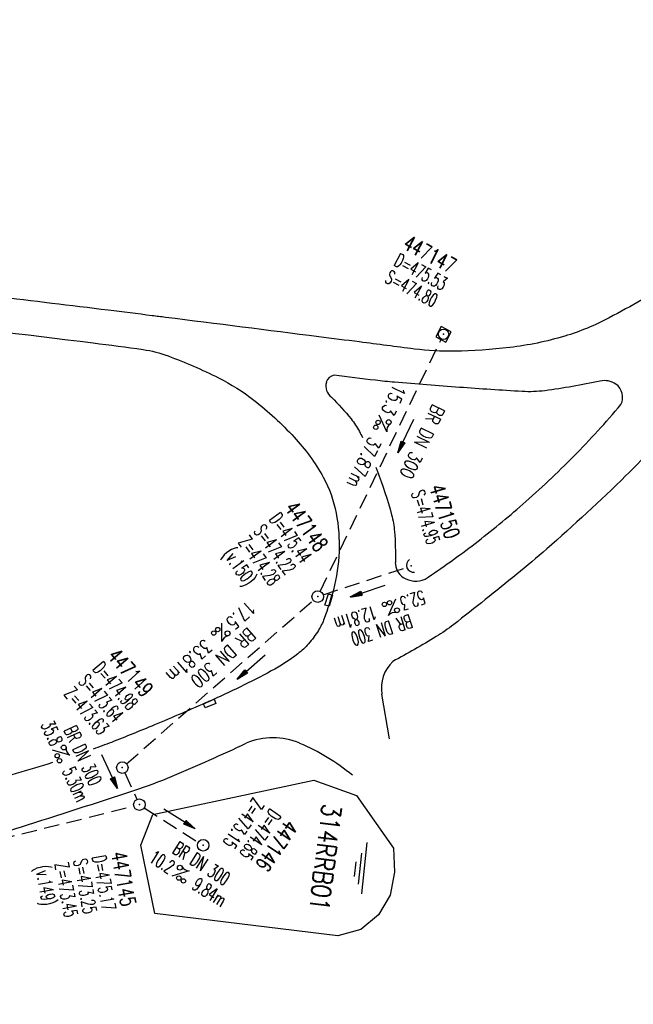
# Model space of a CAD drawing. Extents: x 459406 to 461721, y 413308 to 423218.
# Tile 5 of 256: x 460991 to 461071, y 413591 to 413719. Entities that reach past the tile are written whole.
import ezdxf
from ezdxf.enums import TextEntityAlignment as Align

# ---------------------------------------------------------------- set-up
doc = ezdxf.new("R2010")
doc.units = 0
doc.header["$LTSCALE"] = 2
doc.header["$MEASUREMENT"] = 0
for name, pattern in [('AUSGEZOGEN', [0]), ('GESTRICH-X2', [1.5, 1, -0.5]), ('STRICHPT-X3', [3, 1.5, -0.75, 0, -0.75])]:
    doc.linetypes.add(name, pattern=pattern)
doc.layers.get('0').update_dxf_attribs({"linetype": 'AUSGEZOGEN'})
for name, color, linetype in [('10', 7, 'CONTINUOUS'), ('ACHSE', 1, 'STRICHPT-X3'), ('FBR', 8, 'CONTINUOUS'), ('KANAL', 7, 'GESTRICH-X2'), ('PFEIL', 7, 'CONTINUOUS'), ('RRB', 4, 'AUSGEZOGEN'), ('RRHB', 4, 'AUSGEZOGEN'), ('SCHACHTNR', 6, 'CONTINUOUS'), ('SCHSYMBOL', 7, 'AUSGEZOGEN'), ('TEXTO', 4, 'CONTINUOUS'), ('TEXTU', 4, 'CONTINUOUS')]:
    doc.layers.add(name, color=color, linetype=linetype)
doc.styles.add('ROMANS', font='romans.shx', dxfattribs={"width": 0.8})

# ---------------------------------------------------------------- blocks, each defined once
blk = doc.blocks.new('40')
at = {"color": 0}
blk.add_arc((0.02, 0.31), 0.91, 192.5363, 347.4637, dxfattribs=at)
blk.add_point((0, 0), dxfattribs=at)
blk = doc.blocks.new('GST')
at = {"color": 0}
blk.add_circle((0, 0), 0.75, dxfattribs=at)
blk.add_point((0, 0), dxfattribs=at)
blk = doc.blocks.new('13')
blk.add_lwpolyline([(0.76, 1.22), (-0.75, 1.22), (-0.75, 1.8), (0.76, 1.8)], close=True)
at = {"rotation": 180}
blk.add_blockref('GST', (0, 0), dxfattribs=at)
blk = doc.blocks.new('PROM')
blk.add_line((1.57, 1.82), (0.02, 0.02))
for centre, radius in [((0.32, 1.51), 0.317), ((0.94, 0.29), 0.283), ((1.64, 0.29), 0.283)]:
    blk.add_circle(centre, radius)
blk.add_arc((0.99, 2.68), 1.03, 239.1414, 303.3549)
blk = doc.blocks.new('PFEIL2')
at = {"color": 0}
for p, q in [((0.88, 0), (-2.4, -0.01)), ((0.88, -0.27), (0.88, 0.28)), ((0.88, 0.28), (2.43, 0.01)), ((0.91, 0.27), (0.88, 0.26)), ((0.97, 0.26), (0.88, 0.25)), ((1.02, 0.25), (0.88, 0.23)), ((1.07, 0.24), (0.88, 0.21)), ((1.13, 0.23), (0.88, 0.19)), ((1.18, 0.22), (0.88, 0.17)), ((1.24, 0.21), (0.88, 0.15)), ((1.29, 0.21), (0.88, 0.14)), ((1.34, 0.2), (0.88, 0.12)), ((1.4, 0.19), (0.88, 0.1)), ((1.45, 0.18), (0.88, 0.08)), ((1.51, 0.17), (0.88, 0.06)), ((1.56, 0.16), (0.88, 0.04)), ((1.61, 0.15), (0.88, 0.02)), ((1.67, 0.14), (0.88, 0.01)), ((1.72, 0.13), (0.88, -0.01)), ((1.78, 0.12), (0.88, -0.03)), ((1.83, 0.11), (0.88, -0.05)), ((1.88, 0.1), (0.88, -0.07)), ((1.94, 0.09), (0.88, -0.09)), ((2.05, 0.08), (0.88, -0.12)), ((1.99, 0.08), (0.88, -0.11)), ((2.1, 0.07), (0.88, -0.14)), ((2.15, 0.06), (0.88, -0.16)), ((2.21, 0.05), (0.88, -0.18)), ((2.26, 0.04), (0.88, -0.2)), ((2.32, 0.03), (0.88, -0.22)), ((2.37, 0.02), (0.88, -0.23)), ((2.42, 0.01), (0.88, -0.25)), ((2.43, 0.01), (0.88, -0.27))]:
    blk.add_line(p, q, dxfattribs=at)
blk = doc.blocks.new('20')
blk.add_lwpolyline([(-0.75, -0.75), (0.75, -0.75), (0.75, 0.75), (-0.75, 0.75)], close=True)
blk.add_circle((0, 0), 0.676)
blk.add_point((0, 0))
blk = doc.blocks.new('10')
blk.add_blockref('GST', (0, 0))
blk = doc.blocks.new('30S')
at = {"color": 0}
for p, q in [((-0.75, -0.58), (-0.75, 0)), ((-0.75, 0), (0.75, 0)), ((0.75, 0), (0.75, -0.58)), ((0.75, -0.58), (-0.75, -0.58))]:
    blk.add_line(p, q, dxfattribs=at)
blk.add_point((0, 0), dxfattribs=at)
blk = doc.blocks.new('WASSER2')
at = {"layer": 'TEXTU'}
for p, q in [((-3.34, 0.01), (3.36, 0.01)), ((-1.9, -0.54), (2.16, -0.54)), ((-0.7, -1.16), (1.24, -1.16))]:
    blk.add_line(p, q, dxfattribs=at)

msp = doc.modelspace()

# ---------------------------------------------------------------- linework, layer by layer
at = {"layer": 'ACHSE', "flags": 128}
msp.add_lwpolyline([(460985.55, 416976.25), (460982.74, 416926.33), (460979.94, 416876.41), (460977.13, 416826.49), (460974.32, 416776.57), (460971.52, 416726.64), (460968.71, 416676.72), (460965.91, 416626.8), (460963.1, 416576.88, 0), (460961.73, 416552.57, 0), (460960.29, 416526.96, -0.000009), (460958.89, 416502, 0.00001), (460957.49, 416477.04, 0.000001), (460956.79, 416464.56, -0.000001), (460956.08, 416452.08), (460954.68, 416427.12), (460953.28, 416402.16), (460951.88, 416377.2, 0.000027), (460951.18, 416364.91, -0.000114), (460950.49, 416352.62, -0.000169), (460950.49, 416352.58, 0.000019), (460950.47, 416352.23, 0.002347), (460949.96, 416342.5, 0.0015), (460949.28, 416327.26, 0.002663), (460948.89, 416316.3, 0.002084), (460948.51, 416302.28, 0.002087), (460948.28, 416289.78, 0.002085), (460948.16, 416277.28, 0.002085), (460948.14, 416264.78, 0.002085), (460948.22, 416252.28, 0.002086), (460948.41, 416239.77, 0.002088), (460948.7, 416227.28, 0.002084), (460949.09, 416214.79, 0.002083), (460949.59, 416202.3, 0.002081), (460950.2, 416189.81, 0.002082), (460950.91, 416177.34, 0.002086), (460951.72, 416164.86, 0.002086), (460952.64, 416152.4, 0.002087), (460953.65, 416139.94, 0.002084), (460954.78, 416127.49, 0.002085), (460956.01, 416115.04, 0.002088), (460957.34, 416102.62, 0.002086), (460958.77, 416090.21, 0.002083), (460960.31, 416077.8, 0.002082), (460961.96, 416065.39, 0.002087), (460963.7, 416053.03, 0.002086), (460965.55, 416040.67, 0.002083), (460967.5, 416028.32, 0.00208), (460969.55, 416015.99, 0.002081), (460971.71, 416003.67, 0.002087), (460973.97, 415991.38, 0.002089), (460976.33, 415979.11, 0.002087), (460978.79, 415966.87, 0.002082), (460981.36, 415954.62, 0.002082), (460984.15, 415941.87, 0.002276), (460986.8, 415930.22, 0.001902), (460990.24, 415915.65, 0.002837), (460992.65, 415905.91, 0.000643), (460995.49, 415894.71, 0.001405), (460996.81, 415889.6, 0), (460998.53, 415883.01, 0.000001), (460998.87, 415881.7), (461005.19, 415857.51, 0.000017), (461008.35, 415845.42, -0.000015), (461011.51, 415833.32, -0.000002), (461014.67, 415821.23, -0.000002), (461017.83, 415809.14, -0.000001), (461020.99, 415797.04, 0.000005), (461024.15, 415784.95), (461030.47, 415760.76), (461036.79, 415736.57, 0.000028), (461038.98, 415728.17, -0.000015), (461041.18, 415719.76, -0.00065), (461041.49, 415718.58, -0.000124), (461043.09, 415712.38, -0.002577), (461045.47, 415702.95, -0.001641), (461049.08, 415688.11, -0.002531), (461051.66, 415677.11, -0.002087), (461054.67, 415663.74, -0.002079), (461057.31, 415651.53, -0.002077), (461059.85, 415639.28, -0.002078), (461062.3, 415627.01, -0.002083), (461064.63, 415614.74, -0.002085), (461066.86, 415602.46, -0.00208), (461068.99, 415590.13, -0.00208), (461071.02, 415577.79, -0.002082), (461072.95, 415565.44, -0.002086), (461074.77, 415553.08, -0.002086), (461076.49, 415540.7, -0.002081), (461078.11, 415528.31, -0.002078), (461079.62, 415515.89, -0.00208), (461081.03, 415503.45, -0.002087), (461082.34, 415491.04, -0.002085), (461083.54, 415478.62, -0.002078), (461084.64, 415466.15, -0.002076), (461085.64, 415453.67, -0.002082), (461086.53, 415441.22, -0.002088), (461087.32, 415428.75, -0.002085), (461088, 415416.26, -0.002081), (461088.58, 415403.77, -0.002082), (461089.06, 415391.28, -0.00208), (461089.43, 415378.79, -0.002078), (461089.7, 415366.29, -0.002082), (461089.86, 415353.79, -0.002085), (461089.92, 415341.29, -0.002085), (461089.88, 415328.8, -0.002082), (461089.73, 415316.3, -0.002078), (461089.48, 415303.79, -0.00208), (461089.12, 415291.3, -0.002082), (461088.66, 415278.81, -0.002084), (461088.09, 415266.33, -0.002082), (461087.43, 415253.85, -0.00208), (461086.65, 415241.37, -0.002079), (461085.78, 415228.9, -0.00208), (461084.8, 415216.44, -0.002085), (461083.63, 415203.06, -0.002418), (461082.53, 415191.54, -0.001753), (461080.94, 415176.37, -0.002741), (461079.84, 415166.68, -0.000279), (461078.8, 415158.04, -0.000933), (461078.49, 415155.46, -0.000004), (461077.26, 415145.58, -0.00001), (461076.8, 415141.87), (461073.72, 415117.06, 0.000001), (461071.82, 415101.73, 0.000001), (461070.64, 415092.25, 0.000018), (461069.1, 415079.85, -0.000014), (461067.56, 415067.44, -0.000008), (461066.02, 415055.04, 0.000011), (461064.48, 415042.63), (461058.33, 414993.01), (461052.17, 414943.39, -0.000009), (461049.09, 414918.58, 0.000009), (461046.01, 414893.77), (461039.85, 414844.16), (461033.69, 414794.54), (461027.53, 414744.92, -0.00001), (461024.45, 414720.11, 0.00001), (461021.37, 414695.3, 0.000001), (461018.29, 414670.49, -0.000001), (461015.21, 414645.68, 0), (461011.18, 414613.23, -0.000001), (461009.05, 414596.06, -0.000009), (461005.97, 414571.25, 0.00001), (461002.89, 414546.44), (460996.73, 414496.82), (460990.57, 414447.2), (460984.41, 414397.58, -0.000009), (460981.33, 414372.77, 0.000009), (460978.25, 414347.96), (460972.09, 414298.34), (460965.94, 414248.72), (460959.78, 414199.11, -0.00001), (460956.7, 414174.3, 0.00001), (460953.62, 414149.49, 0.000001), (460950.54, 414124.68, -0.000001), (460947.46, 414099.87, 0), (460943.43, 414067.42, -0.000001), (460941.3, 414050.25, -0.000009), (460938.22, 414025.44, 0.00001), (460935.14, 414000.63), (460928.98, 413951.01), (460922.82, 413901.39, 0.000001), (460919.74, 413876.58, -0.000001), (460916.66, 413851.77, -0.00001), (460913.58, 413826.96, 0.00001), (460910.5, 413802.15), (460904.34, 413752.53), (460898.18, 413702.91), (460892.03, 413653.29, -0.00001), (460888.95, 413628.49, 0.00001), (460885.86, 413603.68, 0.000001), (460882.79, 413578.87, -0.000001), (460879.71, 413554.06, 0), (460875.68, 413521.61, -0.000001), (460873.55, 413504.44, -0.000009), (460870.47, 413479.63, 0.00001), (460867.39, 413454.82), (460861.23, 413405.2), (460855.07, 413355.58, -0.000004), (460853.23, 413340.79, -0.000002), (460849.4, 413309.93)], format="xyb", dxfattribs=at)
at = {"layer": 'FBR'}
msp.add_line((461039.28, 413625.79), (461038.27, 413631.59), dxfattribs=at)
for points in [[(461019.63, 414695.51, 0.000001), (461016.55, 414670.7)], [(461023.11, 414695.08, 0.000001), (461020.03, 414670.27)], [(461038.49, 414693.17, 0.000001), (461035.41, 414668.36)], [(460936.5, 414151.61, 0.000001), (460933.42, 414126.8)], [(460951.88, 414149.7, 0.000001), (460948.8, 414124.89)], [(460955.35, 414149.27, 0.000001), (460952.27, 414124.46)], [(460970.74, 414147.36, 0.000001), (460967.66, 414122.55)], [(460905.7, 413903.52, 0.000001), (460902.62, 413878.71, -0.000001), (460899.54, 413853.9, -0.00001), (460896.46, 413829.09, 0.00001), (460893.38, 413804.28), (460887.22, 413754.66), (460881.07, 413705.04), (460874.91, 413655.42, -0.00001), (460871.83, 413630.61, 0.000001), (460871.51, 413628.02, 0.000001)], [(460921.08, 413901.61, 0.000001), (460918, 413876.8, -0.000001), (460914.93, 413851.99, -0.00001), (460911.85, 413827.18, 0.00001), (460908.77, 413802.37), (460902.61, 413752.75), (460900.55, 413736.19)], [(460924.56, 413901.18, 0.000001), (460921.48, 413876.37, -0.000001), (460918.4, 413851.56, -0.00001), (460915.32, 413826.75, 0.00001), (460912.24, 413801.94), (460906.08, 413752.32), (460904.09, 413735.75)], [(460939.94, 413899.27, 0.000001), (460936.86, 413874.46, -0.000001), (460933.78, 413849.65, -0.00001), (460930.7, 413824.84, 0.00001), (460927.62, 413800.03), (460921.46, 413750.41), (460915.94, 413705.94)], [(460973.69, 413680.58, -0.001126), (461000.69, 413677.32, -0.004685), (461007.17, 413676.46, -0.054638), (461010.42, 413675.63, -0.0255), (461016.99, 413672.78, -0.050793), (461021.61, 413669.86, -0.039088), (461026.83, 413665.06, -0.061152), (461030.63, 413659.83, -0.080219), (461032.31, 413655.17, -0.055592), (461032.69, 413650.12, -0.056434), (461031.95, 413645.19, -0.022148), (461030.76, 413641.44, -0.051092), (461030.01, 413639.9, -0.041659), (461028.71, 413638.14, -0.048337), (461027.33, 413636.85, -0.041056), (461023.86, 413634.61, -0.018712), (461015.74, 413630.64, -0.00516), (461008.64, 413627.58, -0.00661), (461003.04, 413625.32, -0.006251), (461000.68, 413624.44, -0.009666)], [(461031.7, 413670.24, -0.026135), (461034.25, 413667.43, -0.050296), (461035.34, 413665.78, -0.00447), (461035.74, 413665.01, -0.026669)], [(461037.48, 413661.14, -0.002487), (461037.65, 413660.69, -0.026669), (461039.53, 413654.94, -0.045952), (461039.91, 413652.76, -0.025207), (461040.02, 413648.74)], [(460824.84, 413608.96, -0.000012), (460825.27, 413608.96, -0.001961), (460834.69, 413608.9, -0.001036), (460835.52, 413608.89, -0.000033), (460861.49, 413608.49, -0.001711), (460908.91, 413607.61, 0.002493), (460941.44, 413607.06, 0.019575), (460951.46, 413607.33, 0.014668), (460964.77, 413608.61, 0.018422), (460975.62, 413610.38, 0.016954), (460987.24, 413613.13, 0.010029), (460991.22, 413614.3, 0.002682), (461005.97, 413619.05, 0.020143), (461010.96, 413620.92, 0.010199), (461020.59, 413625.2)], [(460995.37, 413622.68, -0.008403), (460985.93, 413619.95, -0.036196), (460964.44, 413615.74, -0.034641), (460941.58, 413614.56), (460892.16, 413615.43)]]:
    msp.add_lwpolyline(points, format="xyb", dxfattribs=at)
at = {"layer": 'FBR', "flags": 128}
for points in [[(461072.13, 413682.91, -0.004992), (461067.86, 413680.58, -0.050067), (461062.07, 413678.2, -0.042947), (461054.91, 413676.72, -0.025703), (461047.71, 413676.23, -0.035563), (461042.5, 413676.52, -0.000557), (461035.35, 413677.44, 0.00075), (461030.05, 413678.12, 0.000019), (461010.11, 413680.64, 0.000211), (461008.34, 413680.86, 0.000809), (461002.63, 413681.57, -0.000157), (460973.21, 413685.17, -0.000865), (460951.23, 413687.91, -0.001975), (460941.62, 413689.16, -0.0316), (460937.89, 413689.9, -0.024836), (460933.3, 413691.37, -0.02808), (460930.37, 413692.67, -0.025606), (460927.32, 413694.42, -0.023292), (460923.61, 413697.07, -0.022631), (460920.06, 413700.14, -0.012116), (460919.13, 413701.06, -0.007855), (460917.76, 413702.54, -0.065781), (460916.95, 413703.72, -0.039299), (460916.03, 413705.93)], [(461096.39, 413694.23, -0.006995), (461090.8, 413685.77, -0.013347), (461087.69, 413681.45, -0.002228), (461077.91, 413668.73, -0.012271), (461076.06, 413666.47, -0.02189), (461070.04, 413660.04, -0.013736), (461059.73, 413650.5, -0.009322), (461055.82, 413647.2, -0.004548), (461047.62, 413640.66, -0.029406), (461045.32, 413639.08, -0.012644), (461039.7, 413635.85)], [(461066.67, 413672.34, -0.019421), (461059.49, 413671.1, -0.047894), (461056.54, 413670.99, -0.003293), (461048.37, 413671.53, -0.003178), (461039.91, 413672.2, -0.007434), (461037.43, 413672.45, -0.003418), (461032.04, 413673.1)], [(461043.89, 413646.55, 0.016175), (461050.4, 413651.22, 0.016175), (461056.6, 413656.31, 0.018407), (461063.24, 413662.56, 0.018407), (461069.4, 413669.29)]]:
    msp.add_lwpolyline(points, format="xyb", dxfattribs=at)
at = {"layer": 'FBR'}
for centre, radius, start, end in [((461032.25, 413671.86), 1.27, 99.7669, 164.1634), ((461032.79, 413671.7), 1.82, 164.1634, 233.2677), ((461067.27, 413669.86), 2.55, 55.3036, 103.7194), ((461067.53, 413670.24), 2.09, 332.9305, 55.3036), ((461042.26, 413648.68), 2.25, 178.238, 237.2526), ((461042.68, 413649.33), 3.02, 237.2526, 293.4873), ((461042.9, 413632.4), 4.7, 132.8957, 189.8954), ((461024.08, 413616.9), 9.01, 67.1417, 112.7927), ((461017.01, 413600.11), 27.22, 50.2381, 67.1417)]:
    msp.add_arc(centre, radius, start, end, dxfattribs=at)
at = {"layer": 'KANAL'}
for p, q in [((461030.25, 413644.97), (461045.97, 413677.78)), ((461030.62, 413644.53), (461041.38, 413648.06)), ((461005.03, 413622.53), (461029.34, 413643.81)), ((461004.78, 413621.34), (461006.38, 413617.91)), ((460962.28, 413606.19), (461005.97, 413617.03)), ((461007.31, 413616.81), (461014.34, 413612.31))]:
    msp.add_line(p, q, dxfattribs=at)
at = {"layer": 'RRHB'}
msp.add_line((461032.54, 413600.14), (461008.7, 413603.03), dxfattribs=at)
msp.add_lwpolyline([(461008.7, 413603.03), (461006.86, 413611.94), (461008.45, 413615.91), (461029.39, 413620.41), (461034.98, 413618.4), (461039.8, 413611.55), (461039.9, 413608.44), (461039.36, 413605.41), (461037.83, 413602.85), (461035.52, 413600.97), (461032.54, 413600.14)], dxfattribs=at)

# ---------------------------------------------------------------- block references
at = {"layer": '10', "rotation": 22.65711300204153}
msp.add_blockref('30S', (461015.74, 413630.64), dxfattribs=at)
at = {"layer": 'PFEIL'}
for p, rotation in [((461041.39, 413665.21), 244.3828), ((461036.43, 413645.01), 198.1817), ((461021.25, 413635.13), 221.1832), ((461002.81, 413621.5), 294.7676), ((461011.9, 413615.36), 327.4577999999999)]:
    msp.add_blockref('PFEIL2', p, dxfattribs=dict(at, rotation=rotation))
at = {"layer": 'RRB', "rotation": 263.9}
msp.add_blockref('WASSER2', (461035.94, 413608.95), dxfattribs=at)
at = {"layer": 'SCHSYMBOL'}
for name, p, rotation in [('20', (461046.29, 413678.44), 62.06411425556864), ('40', (461042.08, 413648.29), 292.6202224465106), ('13', (461029.91, 413644.29), 252.6310059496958), ('10', (461004.47, 413622.03), 262.924), ('10', (461006.69, 413617.21), 262.924), ('10', (461014.99, 413611.92), 262.924)]:
    msp.add_blockref(name, p, dxfattribs=dict(at, rotation=rotation))
at = {"layer": 'TEXTU'}
for p, rotation in [((461037.92, 413667.95), 244.591065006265), ((461040.08, 413644.05), 197.6060882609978), ((461017.41, 413640.85), 221.6525840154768), ((460995.34, 413624.3), 294.7676), ((461010.88, 413607.91), 327.4577999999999)]:
    msp.add_blockref('PROM', p, dxfattribs=dict(at, rotation=rotation))

# ---------------------------------------------------------------- texts
at = {"layer": 'RRB', "style": 'ROMANS', "width": 0.8}
msp.add_text('314RRB01', height=2.5, rotation=262.9, dxfattribs=at).set_placement((461030.54, 413617.43))
at = {"layer": 'SCHACHTNR', "style": 'ROMANS'}
for s, height, rotation, width, p in [('447147', 2, 332.0641, 0.7, (461040.87, 413689.67)), ('D=475.53', 1.8, 332.0641, 0.6, (461039.7, 413687.47)), ('S=474.80', 1.8, 332.0641, 0.6, (461038.53, 413685.28)), ('447150', 2, 287.1445, 0.7, (461044.43, 413658.54)), ('S=474.95', 1.8, 287.1445, 0.6, (461042.05, 413657.81)), ('447148', 2, 306.0027, 0.7, (461025.52, 413655.78)), ('D=475.44', 1.8, 306.0027, 0.6, (461023.51, 413654.33)), ('S=474.22', 1.8, 306.0027, 0.6, (461021.49, 413652.82)), ('Z=474.28', 1.8, 306.0027, 0.6, (461019.47, 413651.37)), ('(v.150)', 1.8, 306.0027, 0.6, (461017.46, 413649.8)), ('447149', 2, 311.0824, 0.7, (461002.42, 413636.47)), ('D=474.98', 1.8, 311.0824, 0.6, (461000.52, 413634.82)), ('S=473.64', 1.8, 311.0824, 0.6, (460998.64, 413633.19)), ('Z=473.63', 1.8, 311.0824, 0.6, (460996.76, 413631.55)), ('Z=473.15', 1.8, 235.7115, 0.6, (461021.55, 413618.24)), ('D=474.85', 1.8, 235.7115, 0.6, (461023.74, 413616.8)), ('447146', 2, 235.7115, 0.7, (461025.79, 413615.39)), ('447145', 2, 280.5618, 0.7, (461003, 413610.91)), ('Z=473.45', 1.8, 280.5618, 0.6, (460995.64, 413609.52)), ('S=473.25', 1.8, 280.5618, 0.6, (460998.09, 413609.97)), ('D=475.17', 1.8, 280.5618, 0.6, (461000.53, 413610.42)), ('(v.149)', 1.8, 280.5618, 0.6, (460993.13, 413609.12))]:
    msp.add_text(s, height=height, rotation=rotation, dxfattribs=dict(at, width=width)).set_placement(p)
at = {"layer": 'TEXTO', "style": 'ROMANS'}
for rotation, width, p in [(244.5911, 0.75, (461042.71, 413664.83)), (197.6061, 0.6, (461037.96, 413640.79)), (221.6526, 0.75, (461017.01, 413636.99)), (294.7676, 0.6, (460998.52, 413623.23)), (327.4578, 0.6, (461014.29, 413608.8))]:
    msp.add_text('BR DN 300', height=1.8, rotation=rotation, dxfattribs=dict(at, width=width)).set_placement(p, align=Align.CENTER)
at = {"layer": 'TEXTU', "style": 'ROMANS'}
for s, rotation, width, p in [('15.3', 244.5911, 0.75, (461039.88, 413672.09)), ('37.87m', 244.5911, 0.75, (461036.62, 413665.23)), ('52.3', 197.6061, 0.6, (461043.56, 413645.16)), ('17.5', 221.6526, 0.75, (461020.83, 413643.88)), ('12.81m', 197.6061, 0.6, (461037.22, 413643.13)), ('33.81m', 221.6526, 0.75, (461015.18, 413638.87)), ('35.8', 294.7676, 0.6, (460993.81, 413627.62)), ('5.30m', 294.7676, 0.6, (460996.59, 413621.58)), ('10.2', 327.4578, 0.6, (461007.8, 413609.87)), ('9.84m', 327.4578, 0.6, (461013.4, 413606.31))]:
    msp.add_text(s, height=1.8, rotation=rotation, dxfattribs=dict(at, width=width)).set_placement(p)

doc.saveas('drawing.dxf')
